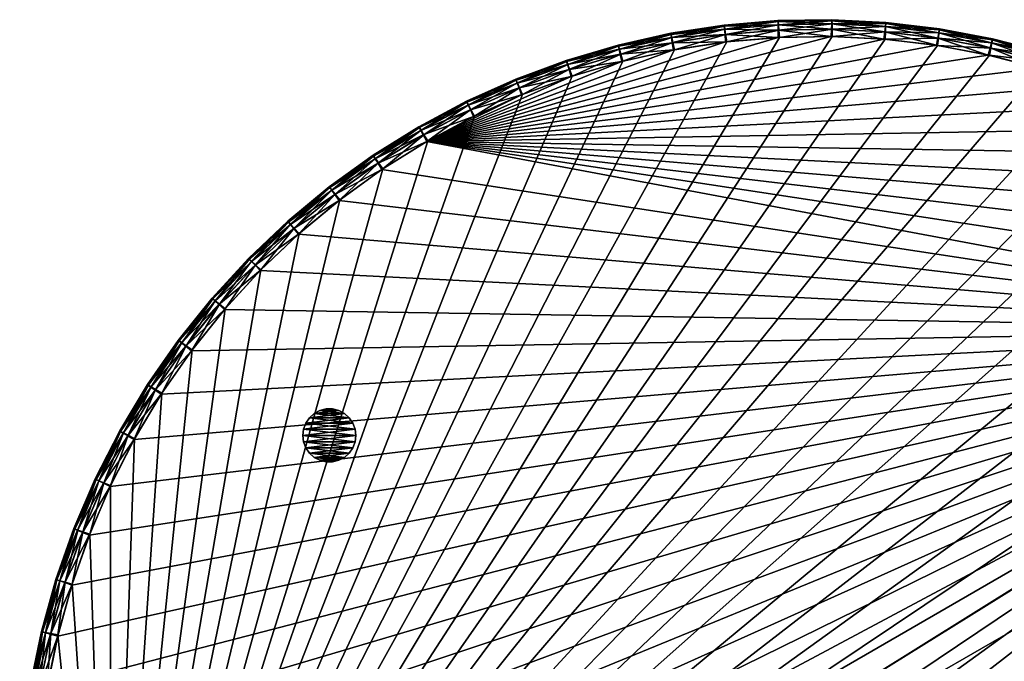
# Model space of a CAD drawing. Header units: inches. Extents: x -15 to 15, y -15 to 15.
# Tile 4 of 5: x -15 to 3.5, y 3 to 15. Entities that reach past the tile are written whole.
import ezdxf

# ---------------------------------------------------------------- set-up
doc = ezdxf.new("R2010")
doc.units = ezdxf.units.IN
doc.header["$LTSCALE"] = 0.03937
doc.header["$MEASUREMENT"] = 0
for name, color, linetype in [('A-FURN-3-ST', 150, 'Continuous'), ('A-FURN-3-ST-GD', 252, 'Continuous'), ('A-FURN-3-ST-SI', 160, 'Continuous')]:
    doc.layers.add(name, color=color, linetype=linetype)

msp = doc.modelspace()

# ---------------------------------------------------------------- meshes
at = {"layer": 'A-FURN-3-ST'}
mesh = msp.add_polyface(dxfattribs=at)
corners = [(-6.597, 13.45, 0.924), (-7.458, 12.923, 0.825), (-6.569, 13.397, 0.825), (-6.606, 13.467, 1.062), (-7.49, 12.974, 0.924), (-5.674, 13.864, 0.924), (-5.649, 13.81, 0.825), (-5.682, 13.882, 1.062), (-4.725, 14.216, 0.924), (-4.704, 14.16, 0.825), (-4.732, 14.234, 1.062), (-3.754, 14.502, 0.924), (-3.737, 14.445, 0.825), (-3.76, 14.521, 1.062), (-2.767, 14.723, 0.924), (-2.754, 14.665, 0.825), (-2.771, 14.742, 1.062), (-1.766, 14.876, 0.924), (-1.757, 14.817, 0.825), (-1.769, 14.895, 1.062), (-0.758, 14.961, 0.924), (-0.753, 14.902, 0.825), (-0.76, 14.981, 1.062), (-1.742, 14.72, 0.766), (-0.745, 14.804, 0.766), (-1.722, 14.583, 0.746), (-0.733, 14.666, 0.746), (-2.732, 14.569, 0.766), (-2.702, 14.434, 0.746), (-3.71, 14.351, 0.766), (-3.67, 14.218, 0.746), (-4.67, 14.068, 0.766), (-4.622, 13.938, 0.746), (-5.609, 13.72, 0.766), (-5.552, 13.594, 0.746), (-6.522, 13.31, 0.766), (-6.457, 13.189, 0.746), (-7.406, 12.84, 0.766), (-7.333, 12.722, 0.746)]
mesh.append_faces([[corners[k] for k in face] for face in [(0, 1, 2), (3, 4, 0), (5, 2, 6), (5, 0, 2), (7, 0, 5), (7, 3, 0), (8, 6, 9), (8, 5, 6), (10, 5, 8), (10, 7, 5), (11, 9, 12), (11, 8, 9), (13, 8, 11), (13, 10, 8), (14, 12, 15), (14, 11, 12), (16, 11, 14), (16, 13, 11), (17, 15, 18), (17, 14, 15), (19, 14, 17), (19, 16, 14), (20, 18, 21), (20, 17, 18), (22, 17, 20), (22, 19, 17), (21, 23, 24), (21, 18, 23), (24, 25, 26), (24, 23, 25), (18, 27, 23), (18, 15, 27), (23, 28, 25), (23, 27, 28), (15, 29, 27), (15, 12, 29), (27, 30, 28), (27, 29, 30), (12, 31, 29), (12, 9, 31), (29, 32, 30), (29, 31, 32), (9, 33, 31), (9, 6, 33), (31, 34, 32), (31, 33, 34), (6, 35, 33), (6, 2, 35), (33, 36, 34), (33, 35, 36), (2, 37, 35), (35, 38, 36), (35, 37, 38)]])
mesh = msp.add_polyface(dxfattribs=at)
corners = [(-5.62, 13.716, 16.792), (-4.681, 14.064, 16.792), (-5.654, 13.808, 16.733), (-4.709, 14.159, 16.733), (-4.642, 13.931, 16.812), (-3.721, 14.348, 16.792), (-3.743, 14.444, 16.733), (-3.691, 14.213, 16.812), (-2.744, 14.566, 16.792), (-2.759, 14.664, 16.733), (-2.723, 14.43, 16.812), (-1.754, 14.718, 16.792), (-1.763, 14.817, 16.733), (-1.743, 14.581, 16.812), (-0.757, 14.803, 16.792), (-0.758, 14.902, 16.733), (-0.754, 14.665, 16.812), (0.244, 14.821, 16.792), (0.249, 14.919, 16.733), (0.237, 14.683, 16.812), (-5.675, 13.864, 16.634), (-4.726, 14.215, 16.634), (-5.682, 13.882, 16.496), (-4.732, 14.234, 16.496), (-3.755, 14.502, 16.634), (-3.76, 14.521, 16.496), (-2.768, 14.722, 16.634), (-2.771, 14.742, 16.496), (-1.768, 14.876, 16.634), (-1.769, 14.895, 16.496), (-0.759, 14.961, 16.634), (-0.76, 14.981, 16.496), (0.252, 14.978, 16.634), (0.253, 14.998, 16.496), (-7.351, 12.712, 16.812), (1.228, 14.633, 16.812), (2.213, 14.517, 16.812), (3.188, 14.334, 16.812)]
mesh.append_faces([[corners[k] for k in face] for face in [(0, 1, 2), (1, 3, 2), (4, 1, 0), (1, 5, 3), (5, 6, 3), (4, 7, 1), (7, 5, 1), (5, 8, 6), (8, 9, 6), (7, 10, 5), (10, 8, 5), (8, 11, 9), (11, 12, 9), (10, 13, 8), (13, 11, 8), (11, 14, 12), (14, 15, 12), (13, 16, 11), (16, 14, 11), (14, 17, 15), (17, 18, 15), (16, 19, 14), (19, 17, 14), (2, 3, 20), (3, 21, 20), (20, 21, 22), (21, 23, 22), (3, 6, 21), (6, 24, 21), (21, 24, 23), (24, 25, 23), (6, 9, 24), (9, 26, 24), (24, 26, 25), (26, 27, 25), (9, 12, 26), (12, 28, 26), (26, 28, 27), (28, 29, 27), (12, 15, 28), (15, 30, 28), (28, 30, 29), (30, 31, 29), (15, 18, 30), (18, 32, 30), (30, 32, 31), (32, 33, 31), (34, 13, 10), (34, 16, 13), (34, 19, 16), (34, 35, 19), (34, 36, 35), (34, 37, 36)]])
mesh = msp.add_polyface(dxfattribs=at)
corners = [(0.244, 14.821, 16.792), (1.244, 14.77, 16.792), (0.249, 14.919, 16.733), (1.256, 14.868, 16.733), (0.237, 14.683, 16.812), (1.228, 14.633, 16.812), (2.239, 14.653, 16.792), (2.257, 14.749, 16.733), (2.213, 14.517, 16.812), (3.223, 14.468, 16.792), (3.247, 14.563, 16.733), (3.188, 14.334, 16.812), (4.192, 14.217, 16.792), (4.223, 14.311, 16.733), (4.149, 14.086, 16.812), (5.142, 13.902, 16.792), (5.18, 13.993, 16.733), (5.09, 13.774, 16.812), (6.069, 13.523, 16.792), (6.008, 13.399, 16.812), (0.252, 14.978, 16.634), (1.263, 14.927, 16.634), (0.253, 14.998, 16.496), (1.265, 14.947, 16.496), (2.268, 14.808, 16.634), (2.271, 14.827, 16.496), (3.262, 14.621, 16.634), (3.267, 14.64, 16.496), (4.242, 14.367, 16.634), (4.248, 14.386, 16.496), (5.202, 14.048, 16.634), (5.21, 14.066, 16.496), (-7.351, 12.712, 16.812), (6.899, 12.963, 16.812), (7.759, 12.468, 16.812), (8.582, 11.915, 16.812), (9.367, 11.309, 16.812), (10.109, 10.651, 16.812), (10.805, 9.944, 16.812), (11.452, 9.192, 16.812)]
mesh.append_faces([[corners[k] for k in face] for face in [(0, 1, 2), (1, 3, 2), (4, 5, 0), (5, 1, 0), (1, 6, 3), (6, 7, 3), (5, 8, 1), (8, 6, 1), (6, 9, 7), (9, 10, 7), (8, 11, 6), (11, 9, 6), (9, 12, 10), (12, 13, 10), (11, 14, 9), (14, 12, 9), (12, 15, 13), (15, 16, 13), (14, 17, 12), (17, 15, 12), (15, 18, 16), (17, 19, 15), (2, 3, 20), (3, 21, 20), (20, 21, 22), (21, 23, 22), (3, 7, 21), (7, 24, 21), (21, 24, 23), (24, 25, 23), (7, 10, 24), (10, 26, 24), (24, 26, 25), (26, 27, 25), (10, 13, 26), (13, 28, 26), (26, 28, 27), (28, 29, 27), (13, 16, 28), (16, 30, 28), (28, 30, 29), (30, 31, 29), (32, 14, 11), (32, 17, 14), (32, 19, 17), (32, 33, 19), (32, 34, 33), (32, 35, 34), (32, 36, 35), (32, 37, 36), (32, 38, 37), (32, 39, 38)]])
mesh = msp.add_polyface(dxfattribs=at)
corners = [(0.254, 14.978, 0.924), (-0.753, 14.902, 0.825), (0.255, 14.919, 0.825), (-0.758, 14.961, 0.924), (0.253, 14.998, 1.062), (-0.76, 14.981, 1.062), (1.264, 14.927, 0.924), (1.261, 14.868, 0.825), (1.265, 14.947, 1.062), (2.269, 14.807, 0.924), (2.262, 14.749, 0.825), (2.271, 14.827, 1.062), (3.264, 14.62, 0.924), (3.253, 14.562, 0.825), (3.267, 14.64, 1.062), (4.243, 14.367, 0.924), (4.228, 14.309, 0.825), (4.248, 14.386, 1.062), (5.203, 14.048, 0.924), (5.185, 13.991, 0.825), (5.21, 14.066, 1.062), (6.14, 13.664, 0.924), (6.147, 13.682, 1.062), (6.117, 13.609, 0.825), (5.154, 13.898, 0.766), (4.204, 14.214, 0.766), (4.169, 14.08, 0.746), (5.11, 13.767, 0.746), (3.234, 14.465, 0.766), (3.209, 14.33, 0.746), (2.25, 14.651, 0.766), (2.234, 14.514, 0.746), (1.256, 14.769, 0.766), (1.249, 14.631, 0.746), (0.256, 14.82, 0.766), (0.259, 14.682, 0.746), (-0.745, 14.804, 0.766), (-0.733, 14.666, 0.746)]
mesh.append_faces([[corners[k] for k in face] for face in [(0, 1, 2), (0, 3, 1), (4, 3, 0), (4, 5, 3), (6, 2, 7), (6, 0, 2), (8, 0, 6), (8, 4, 0), (9, 7, 10), (9, 6, 7), (11, 6, 9), (11, 8, 6), (12, 10, 13), (12, 9, 10), (14, 9, 12), (14, 11, 9), (15, 13, 16), (15, 12, 13), (17, 12, 15), (17, 14, 12), (18, 16, 19), (18, 15, 16), (20, 15, 18), (20, 17, 15), (21, 18, 19), (22, 18, 21), (22, 20, 18), (23, 19, 24), (19, 25, 24), (19, 16, 25), (24, 26, 27), (24, 25, 26), (16, 28, 25), (16, 13, 28), (25, 29, 26), (25, 28, 29), (13, 30, 28), (13, 10, 30), (28, 31, 29), (28, 30, 31), (10, 32, 30), (10, 7, 32), (30, 33, 31), (30, 32, 33), (7, 34, 32), (7, 2, 34), (32, 35, 33), (32, 34, 35), (2, 36, 34), (2, 1, 36), (34, 37, 35), (34, 36, 37)]])
mesh = msp.add_polyface(dxfattribs=at)
corners = [(-13.559, 6.37, 0.924), (-13.902, 5.42, 0.825), (-13.504, 6.346, 0.825), (-13.098, 7.271, 0.924), (-13.045, 7.244, 0.825), (-13.115, 7.28, 1.062), (-13.577, 6.378, 1.062), (-12.577, 8.138, 0.924), (-12.526, 8.108, 0.825), (-12.594, 8.148, 1.062), (-11.999, 8.969, 0.924), (-11.95, 8.935, 0.825), (-12.015, 8.98, 1.062), (-12.442, 8.057, 0.766), (-11.869, 8.878, 0.766), (-12.323, 7.986, 0.746), (-11.756, 8.8, 0.746), (-12.957, 7.199, 0.766), (-12.834, 7.136, 0.746), (-13.414, 6.307, 0.766), (-13.287, 6.253, 0.746), (-13.809, 5.388, 0.766), (-13.678, 5.342, 0.746), (6.028, 13.39, 0.746), (5.11, 13.767, 0.746), (-13.296, -6.234, 0.746), (4.169, 14.08, 0.746), (3.209, 14.33, 0.746), (2.234, 14.514, 0.746), (1.249, 14.631, 0.746), (0.259, 14.682, 0.746), (-0.733, 14.666, 0.746), (-1.722, 14.583, 0.746), (-2.702, 14.434, 0.746), (-3.67, 14.218, 0.746), (-4.622, 13.938, 0.746), (-5.552, 13.594, 0.746), (-6.457, 13.189, 0.746), (-7.333, 12.722, 0.746), (-8.175, 12.198, 0.746), (-8.98, 11.619, 0.746), (-9.744, 10.986, 0.746), (-10.463, 10.303, 0.746), (-11.135, 9.573, 0.746), (-14.008, 4.406, 0.746)]
mesh.append_faces([[corners[k] for k in face] for face in [(0, 1, 2), (3, 2, 4), (3, 0, 2), (5, 0, 3), (5, 6, 0), (7, 4, 8), (7, 3, 4), (9, 3, 7), (9, 5, 3), (10, 8, 11), (10, 7, 8), (12, 9, 7), (11, 13, 14), (11, 8, 13), (14, 15, 16), (14, 13, 15), (8, 17, 13), (8, 4, 17), (13, 18, 15), (13, 17, 18), (4, 19, 17), (4, 2, 19), (17, 20, 18), (17, 19, 20), (2, 21, 19), (19, 22, 20), (19, 21, 22), (23, 24, 25), (24, 26, 25), (26, 27, 25), (27, 28, 25), (28, 29, 25), (29, 30, 25), (30, 31, 25), (31, 32, 25), (32, 33, 25), (33, 34, 25), (34, 35, 25), (35, 36, 25), (36, 37, 25), (37, 38, 25), (38, 39, 25), (39, 40, 25), (40, 41, 25), (41, 42, 25), (42, 43, 25), (43, 16, 25), (16, 15, 25), (15, 18, 25), (18, 20, 25), (20, 22, 25), (22, 44, 25)]])
mesh = msp.add_polyface(dxfattribs=at)
corners = [(-8.266, 12.304, 16.792), (-8.318, 12.387, 16.733), (-9.135, 11.798, 16.733), (-8.193, 12.187, 16.812), (-9.078, 11.718, 16.792), (-7.416, 12.834, 16.792), (-7.463, 12.921, 16.733), (-7.351, 12.712, 16.812), (-6.533, 13.305, 16.792), (-6.574, 13.395, 16.733), (-6.477, 13.179, 16.812), (-5.62, 13.716, 16.792), (-5.654, 13.808, 16.733), (-5.572, 13.586, 16.812), (-4.642, 13.931, 16.812), (-8.349, 12.438, 16.634), (-9.17, 11.846, 16.634), (-8.36, 12.454, 16.496), (-9.182, 11.862, 16.496), (-7.491, 12.973, 16.634), (-7.5, 12.99, 16.496), (-6.598, 13.449, 16.634), (-6.606, 13.467, 16.496), (-5.675, 13.864, 16.634), (-5.682, 13.882, 16.496), (-3.691, 14.213, 16.812), (-2.723, 14.43, 16.812), (11.452, 9.192, 16.812), (-8.997, 11.606, 16.812), (-9.76, 10.972, 16.812), (-10.478, 10.288, 16.812), (-11.149, 9.557, 16.812), (-11.769, 8.783, 16.812), (-12.335, 7.968, 16.812), (-12.845, 7.117, 16.812), (-13.296, 6.234, 16.812), (-13.686, 5.322, 16.812), (-14.014, 4.386, 16.812), (-14.278, 3.43, 16.812), (-14.477, 2.458, 16.812), (-14.61, 1.475, 16.812), (-14.677, 0.485, 16.812), (-14.676, -0.507, 16.812), (-14.608, -1.496, 16.812), (-14.474, -2.479, 16.812), (-14.273, -3.45, 16.812)]
mesh.append_faces([[corners[k] for k in face] for face in [(0, 1, 2), (3, 0, 4), (0, 5, 1), (5, 6, 1), (3, 7, 0), (7, 5, 0), (5, 8, 6), (8, 9, 6), (7, 10, 5), (10, 8, 5), (8, 11, 9), (11, 12, 9), (10, 13, 8), (13, 11, 8), (13, 14, 11), (1, 15, 16), (15, 17, 18), (1, 6, 15), (6, 19, 15), (15, 19, 17), (19, 20, 17), (6, 9, 19), (9, 21, 19), (19, 21, 20), (21, 22, 20), (9, 12, 21), (12, 23, 21), (21, 23, 22), (23, 24, 22), (10, 7, 13), (7, 14, 13), (7, 25, 14), (7, 26, 25), (7, 3, 27), (3, 28, 27), (28, 29, 27), (29, 30, 27), (30, 31, 27), (31, 32, 27), (32, 33, 27), (33, 34, 27), (34, 35, 27), (35, 36, 27), (36, 37, 27), (37, 38, 27), (38, 39, 27), (39, 40, 27), (40, 41, 27), (41, 42, 27), (42, 43, 27), (43, 44, 27), (44, 45, 27)]])
mesh = msp.add_polyface(dxfattribs=at)
corners = [(6.14, 13.664, 0.924), (5.185, 13.991, 0.825), (6.117, 13.609, 0.825), (7.048, 13.219, 0.924), (7.022, 13.165, 0.825), (7.057, 13.236, 1.062), (6.147, 13.682, 1.062), (7.925, 12.713, 0.924), (7.895, 12.661, 0.825), (7.934, 12.73, 1.062), (8.765, 12.149, 0.924), (8.732, 12.099, 0.825), (8.776, 12.165, 1.062), (9.565, 11.529, 0.924), (9.529, 11.482, 0.825), (9.577, 11.545, 1.062), (10.282, 10.813, 0.825), (9.468, 11.404, 0.766), (10.217, 10.739, 0.766), (9.384, 11.295, 0.746), (8.677, 12.018, 0.766), (8.6, 11.903, 0.746), (7.846, 12.576, 0.766), (7.777, 12.456, 0.746), (6.979, 13.077, 0.766), (6.918, 12.953, 0.746), (6.08, 13.518, 0.766), (6.028, 13.39, 0.746), (5.154, 13.898, 0.766), (5.11, 13.767, 0.746), (14.386, 2.946, 0.746), (14.154, 3.91, 0.746), (-13.296, -6.234, 0.746), (13.858, 4.857, 0.746), (13.499, 5.781, 0.746), (13.078, 6.679, 0.746), (12.597, 7.547, 0.746), (12.059, 8.38, 0.746), (11.465, 9.175, 0.746), (10.82, 9.928, 0.746), (10.125, 10.636, 0.746)]
mesh.append_faces([[corners[k] for k in face] for face in [(0, 1, 2), (3, 2, 4), (3, 0, 2), (5, 0, 3), (5, 6, 0), (7, 4, 8), (7, 3, 4), (9, 3, 7), (9, 5, 3), (10, 8, 11), (10, 7, 8), (12, 7, 10), (12, 9, 7), (13, 11, 14), (13, 10, 11), (15, 10, 13), (15, 12, 10), (16, 14, 17), (18, 17, 19), (14, 20, 17), (14, 11, 20), (17, 21, 19), (17, 20, 21), (11, 22, 20), (11, 8, 22), (20, 23, 21), (20, 22, 23), (8, 24, 22), (8, 4, 24), (22, 25, 23), (22, 24, 25), (4, 26, 24), (4, 2, 26), (24, 27, 25), (24, 26, 27), (2, 28, 26), (26, 29, 27), (26, 28, 29), (30, 31, 32), (31, 33, 32), (33, 34, 32), (34, 35, 32), (35, 36, 32), (36, 37, 32), (37, 38, 32), (38, 39, 32), (39, 40, 32), (40, 19, 32), (19, 21, 32), (21, 23, 32), (23, 25, 32), (25, 27, 32)]])
mesh = msp.add_polyface(dxfattribs=at)
corners = [(-12.015, 8.98, 1.062), (-12.577, 8.138, 0.924), (-11.999, 8.969, 0.924), (-11.366, 9.758, 0.924), (-11.95, 8.935, 0.825), (-11.32, 9.721, 0.825), (-11.381, 9.771, 1.062), (-10.681, 10.503, 0.924), (-10.638, 10.463, 0.825), (-10.696, 10.517, 1.062), (-9.948, 11.2, 0.924), (-9.907, 11.158, 0.825), (-9.961, 11.215, 1.062), (-9.169, 11.846, 0.924), (-9.131, 11.801, 0.825), (-9.182, 11.862, 1.062), (-8.348, 12.438, 0.924), (-8.314, 12.39, 0.825), (-8.36, 12.454, 1.062), (-7.49, 12.974, 0.924), (-7.458, 12.923, 0.825), (-7.5, 12.99, 1.062), (-6.597, 13.45, 0.924), (-6.606, 13.467, 1.062), (-6.569, 13.397, 0.825), (-7.406, 12.84, 0.766), (-8.256, 12.31, 0.766), (-8.175, 12.198, 0.746), (-7.333, 12.722, 0.746), (-9.068, 11.725, 0.766), (-8.98, 11.619, 0.746), (-9.839, 11.086, 0.766), (-9.744, 10.986, 0.746), (-10.565, 10.396, 0.766), (-10.463, 10.303, 0.746), (-11.243, 9.66, 0.766), (-11.135, 9.573, 0.746), (-11.869, 8.878, 0.766), (-11.756, 8.8, 0.746)]
mesh.append_faces([[corners[k] for k in face] for face in [(0, 1, 2), (3, 4, 5), (3, 2, 4), (6, 2, 3), (6, 0, 2), (7, 5, 8), (7, 3, 5), (9, 3, 7), (9, 6, 3), (10, 8, 11), (10, 7, 8), (12, 7, 10), (12, 9, 7), (13, 11, 14), (13, 10, 11), (15, 10, 13), (15, 12, 10), (16, 14, 17), (16, 13, 14), (18, 13, 16), (18, 15, 13), (19, 17, 20), (19, 16, 17), (21, 16, 19), (21, 18, 16), (22, 19, 20), (23, 21, 19), (24, 20, 25), (20, 26, 25), (20, 17, 26), (25, 27, 28), (25, 26, 27), (17, 29, 26), (17, 14, 29), (26, 30, 27), (26, 29, 30), (14, 31, 29), (14, 11, 31), (29, 32, 30), (29, 31, 32), (11, 33, 31), (11, 8, 33), (31, 34, 32), (31, 33, 34), (8, 35, 33), (8, 5, 35), (33, 36, 34), (33, 35, 36), (5, 37, 35), (5, 4, 37), (35, 38, 36), (35, 37, 38)]])
mesh = msp.add_polyface(dxfattribs=at)
corners = [(-12.963, 7.188, 16.792), (-12.448, 8.047, 16.792), (-13.048, 7.239, 16.733), (-12.529, 8.103, 16.733), (-12.845, 7.117, 16.812), (-12.335, 7.968, 16.812), (-11.876, 8.869, 16.792), (-11.953, 8.931, 16.733), (-11.769, 8.783, 16.812), (-11.251, 9.65, 16.792), (-11.323, 9.717, 16.733), (-11.149, 9.557, 16.812), (-10.573, 10.388, 16.792), (-10.641, 10.459, 16.733), (-10.478, 10.288, 16.812), (-9.848, 11.078, 16.792), (-9.911, 11.154, 16.733), (-9.76, 10.972, 16.812), (-9.078, 11.718, 16.792), (-9.135, 11.798, 16.733), (-8.997, 11.606, 16.812), (-8.266, 12.304, 16.792), (-8.193, 12.187, 16.812), (-13.098, 7.269, 16.634), (-12.578, 8.137, 16.634), (-13.115, 7.28, 16.496), (-12.594, 8.148, 16.496), (-12, 8.968, 16.634), (-12.015, 8.98, 16.496), (-11.367, 9.757, 16.634), (-11.381, 9.771, 16.496), (-10.682, 10.502, 16.634), (-10.696, 10.517, 16.496), (-9.949, 11.2, 16.634), (-9.961, 11.215, 16.496), (-9.17, 11.846, 16.634), (-9.182, 11.862, 16.496), (-8.318, 12.387, 16.733), (-8.349, 12.438, 16.634)]
mesh.append_faces([[corners[k] for k in face] for face in [(0, 1, 2), (1, 3, 2), (4, 5, 0), (5, 1, 0), (1, 6, 3), (6, 7, 3), (5, 8, 1), (8, 6, 1), (6, 9, 7), (9, 10, 7), (8, 11, 6), (11, 9, 6), (9, 12, 10), (12, 13, 10), (11, 14, 9), (14, 12, 9), (12, 15, 13), (15, 16, 13), (14, 17, 12), (17, 15, 12), (15, 18, 16), (18, 19, 16), (17, 20, 15), (20, 18, 15), (18, 21, 19), (20, 22, 18), (2, 3, 23), (3, 24, 23), (23, 24, 25), (24, 26, 25), (3, 7, 24), (7, 27, 24), (24, 27, 26), (27, 28, 26), (7, 10, 27), (10, 29, 27), (27, 29, 28), (29, 30, 28), (10, 13, 29), (13, 31, 29), (29, 31, 30), (31, 32, 30), (13, 16, 31), (16, 33, 31), (31, 33, 32), (33, 34, 32), (16, 19, 33), (19, 35, 33), (33, 35, 34), (35, 36, 34), (19, 37, 35), (35, 38, 36)]])
mesh = msp.add_polyface(dxfattribs=at)
corners = [(-11.243, -9.66, 16.792), (-11.869, -8.879, 16.792), (-11.32, -9.721, 16.733), (-11.95, -8.935, 16.733), (-11.135, -9.573, 16.812), (-11.756, -8.8, 16.812), (-12.442, -8.057, 16.792), (-12.526, -8.108, 16.733), (-12.323, -7.986, 16.812), (-12.957, -7.199, 16.792), (-13.045, -7.244, 16.733), (-12.834, -7.136, 16.812), (-13.414, -6.308, 16.792), (-13.504, -6.346, 16.733), (-13.287, -6.253, 16.812), (-13.809, -5.388, 16.792), (-13.902, -5.42, 16.733), (-13.678, -5.342, 16.812), (-14.008, -4.406, 16.812), (-11.999, -8.969, 16.634), (-11.366, -9.758, 16.634), (-12.015, -8.98, 16.496), (-11.381, -9.771, 16.496), (-12.577, -8.138, 16.634), (-12.594, -8.148, 16.496), (-13.098, -7.271, 16.634), (-13.115, -7.28, 16.496), (-13.559, -6.37, 16.634), (-13.577, -6.378, 16.496), (-13.958, -5.44, 16.634), (-14.273, -3.45, 16.812), (11.452, 9.192, 16.812), (-10.463, -10.303, 16.812), (-9.744, -10.986, 16.812), (-8.98, -11.619, 16.812), (-8.175, -12.198, 16.812), (-7.333, -12.722, 16.812), (-6.457, -13.189, 16.812), (-5.552, -13.594, 16.812)]
mesh.append_faces([[corners[k] for k in face] for face in [(0, 1, 2), (1, 3, 2), (4, 5, 0), (5, 1, 0), (1, 6, 3), (6, 7, 3), (5, 8, 1), (8, 6, 1), (6, 9, 7), (9, 10, 7), (8, 11, 6), (11, 9, 6), (9, 12, 10), (12, 13, 10), (11, 14, 9), (14, 12, 9), (12, 15, 13), (15, 16, 13), (14, 17, 12), (17, 15, 12), (17, 18, 15), (3, 19, 20), (19, 21, 22), (3, 7, 19), (7, 23, 19), (19, 23, 21), (23, 24, 21), (7, 10, 23), (10, 25, 23), (23, 25, 24), (25, 26, 24), (10, 13, 25), (13, 27, 25), (25, 27, 26), (27, 28, 26), (13, 16, 27), (16, 29, 27), (27, 29, 28), (30, 18, 31), (18, 17, 31), (17, 14, 31), (14, 11, 31), (11, 8, 31), (8, 5, 31), (5, 4, 31), (4, 32, 31), (32, 33, 31), (33, 34, 31), (34, 35, 31), (35, 36, 31), (36, 37, 31), (37, 38, 31)]])
mesh = msp.add_polyface(dxfattribs=at)
corners = [(10.217, -10.739, 16.792), (9.468, -11.404, 16.792), (10.282, -10.813, 16.733), (9.529, -11.482, 16.733), (10.125, -10.636, 16.812), (9.384, -11.295, 16.812), (8.677, -12.018, 16.792), (8.732, -12.099, 16.733), (8.6, -11.903, 16.812), (7.846, -12.576, 16.792), (7.895, -12.661, 16.733), (7.777, -12.456, 16.812), (6.979, -13.077, 16.792), (7.022, -13.165, 16.733), (6.918, -12.953, 16.812), (6.08, -13.518, 16.792), (6.117, -13.609, 16.733), (6.028, -13.39, 16.812), (9.565, -11.529, 16.634), (10.321, -10.857, 16.634), (9.577, -11.545, 16.496), (10.335, -10.872, 16.496), (8.765, -12.149, 16.634), (8.776, -12.165, 16.496), (7.925, -12.713, 16.634), (7.934, -12.73, 16.496), (7.048, -13.219, 16.634), (7.057, -13.236, 16.496), (6.14, -13.664, 16.634), (-5.552, -13.594, 16.812), (-4.622, -13.938, 16.812), (11.452, 9.192, 16.812), (-3.67, -14.218, 16.812), (-2.702, -14.434, 16.812), (-1.722, -14.583, 16.812), (-0.733, -14.666, 16.812), (0.259, -14.682, 16.812), (1.249, -14.631, 16.812), (2.234, -14.514, 16.812), (3.209, -14.33, 16.812), (4.169, -14.08, 16.812), (5.11, -13.767, 16.812)]
mesh.append_faces([[corners[k] for k in face] for face in [(0, 1, 2), (1, 3, 2), (4, 5, 0), (5, 1, 0), (1, 6, 3), (6, 7, 3), (5, 8, 1), (8, 6, 1), (6, 9, 7), (9, 10, 7), (8, 11, 6), (11, 9, 6), (9, 12, 10), (12, 13, 10), (11, 14, 9), (14, 12, 9), (12, 15, 13), (15, 16, 13), (14, 17, 12), (17, 15, 12), (3, 18, 19), (18, 20, 21), (3, 7, 18), (7, 22, 18), (18, 22, 20), (22, 23, 20), (7, 10, 22), (10, 24, 22), (22, 24, 23), (24, 25, 23), (10, 13, 24), (13, 26, 24), (24, 26, 25), (26, 27, 25), (13, 16, 26), (26, 28, 27), (29, 30, 31), (30, 32, 31), (32, 33, 31), (33, 34, 31), (34, 35, 31), (35, 36, 31), (36, 37, 31), (37, 38, 31), (38, 39, 31), (39, 40, 31), (40, 41, 31), (41, 17, 31), (17, 14, 31), (14, 11, 31), (11, 8, 31), (8, 5, 31)]])
mesh = msp.add_polyface(dxfattribs=at)
corners = [(-14.747, 1.494, 16.792), (-14.845, 1.507, 16.733), (-14.913, 0.501, 16.733), (-14.61, 1.475, 16.812), (-14.814, 0.495, 16.792), (-14.613, 2.486, 16.792), (-14.709, 2.506, 16.733), (-14.477, 2.458, 16.812), (-14.411, 3.467, 16.792), (-14.507, 3.493, 16.733), (-14.278, 3.43, 16.812), (-14.145, 4.432, 16.792), (-14.238, 4.464, 16.733), (-14.014, 4.386, 16.812), (-13.813, 5.376, 16.792), (-13.904, 5.415, 16.733), (-13.686, 5.322, 16.812), (-13.419, 6.297, 16.792), (-13.506, 6.342, 16.733), (-13.296, 6.234, 16.812), (-12.963, 7.188, 16.792), (-13.048, 7.239, 16.733), (-12.845, 7.117, 16.812), (-14.903, 1.515, 16.634), (-14.972, 0.505, 16.634), (-14.923, 1.518, 16.496), (-14.991, 0.507, 16.496), (-14.767, 2.518, 16.634), (-14.787, 2.522, 16.496), (-14.564, 3.509, 16.634), (-14.583, 3.514, 16.496), (-14.293, 4.484, 16.634), (-14.312, 4.49, 16.496), (-13.958, 5.439, 16.634), (-13.976, 5.446, 16.496), (-13.559, 6.369, 16.634), (-13.577, 6.378, 16.496), (-13.098, 7.269, 16.634), (-13.115, 7.28, 16.496)]
mesh.append_faces([[corners[k] for k in face] for face in [(0, 1, 2), (3, 0, 4), (0, 5, 1), (5, 6, 1), (3, 7, 0), (7, 5, 0), (5, 8, 6), (8, 9, 6), (7, 10, 5), (10, 8, 5), (8, 11, 9), (11, 12, 9), (10, 13, 8), (13, 11, 8), (11, 14, 12), (14, 15, 12), (13, 16, 11), (16, 14, 11), (14, 17, 15), (17, 18, 15), (16, 19, 14), (19, 17, 14), (17, 20, 18), (20, 21, 18), (19, 22, 17), (22, 20, 17), (1, 23, 24), (23, 25, 26), (1, 6, 23), (6, 27, 23), (23, 27, 25), (27, 28, 25), (6, 9, 27), (9, 29, 27), (27, 29, 28), (29, 30, 28), (9, 12, 29), (12, 31, 29), (29, 31, 30), (31, 32, 30), (12, 15, 31), (15, 33, 31), (31, 33, 32), (33, 34, 32), (15, 18, 33), (18, 35, 33), (33, 35, 34), (35, 36, 34), (18, 21, 35), (21, 37, 35), (35, 37, 36), (37, 38, 36)]])
mesh = msp.add_polyface(dxfattribs=at)
corners = [(-14.972, 0.507, 0.924), (-14.913, -0.501, 0.825), (-14.913, 0.507, 0.825), (-14.991, 0.507, 1.062), (-14.972, -0.505, 0.924), (-14.903, 1.516, 0.924), (-14.844, 1.512, 0.825), (-14.923, 1.518, 1.062), (-14.767, 2.519, 0.924), (-14.708, 2.511, 0.825), (-14.787, 2.522, 1.062), (-14.563, 3.51, 0.924), (-14.505, 3.498, 0.825), (-14.583, 3.514, 1.062), (-14.293, 4.485, 0.924), (-14.236, 4.469, 0.825), (-14.312, 4.49, 1.062), (-13.958, 5.44, 0.924), (-13.902, 5.42, 0.825), (-13.976, 5.446, 1.062), (-13.559, 6.37, 0.924), (-13.577, 6.378, 1.062), (-13.504, 6.346, 0.825), (-13.809, 5.388, 0.766), (-14.141, 4.443, 0.766), (-14.008, 4.406, 0.746), (-13.678, 5.342, 0.746), (-14.409, 3.478, 0.766), (-14.273, 3.45, 0.746), (-14.611, 2.498, 0.766), (-14.474, 2.479, 0.746), (-14.746, 1.506, 0.766), (-14.608, 1.496, 0.746), (-14.814, 0.507, 0.766), (-14.676, 0.507, 0.746), (-14.814, -0.495, 0.766), (-14.677, -0.485, 0.746), (-13.296, -6.234, 0.746)]
mesh.append_faces([[corners[k] for k in face] for face in [(0, 1, 2), (3, 4, 0), (5, 2, 6), (5, 0, 2), (7, 0, 5), (7, 3, 0), (8, 6, 9), (8, 5, 6), (10, 5, 8), (10, 7, 5), (11, 9, 12), (11, 8, 9), (13, 8, 11), (13, 10, 8), (14, 12, 15), (14, 11, 12), (16, 11, 14), (16, 13, 11), (17, 15, 18), (17, 14, 15), (19, 14, 17), (19, 16, 14), (20, 17, 18), (21, 17, 20), (21, 19, 17), (22, 18, 23), (18, 24, 23), (18, 15, 24), (23, 25, 26), (23, 24, 25), (15, 27, 24), (15, 12, 27), (24, 28, 25), (24, 27, 28), (12, 29, 27), (12, 9, 29), (27, 30, 28), (27, 29, 30), (9, 31, 29), (9, 6, 31), (29, 32, 30), (29, 31, 32), (6, 33, 31), (6, 2, 33), (31, 34, 32), (31, 33, 34), (2, 35, 33), (2, 1, 35), (33, 36, 34), (33, 35, 36), (25, 28, 37), (28, 30, 37)]])
at = {"layer": 'A-FURN-3-ST-GD'}
mesh = msp.add_polyface(dxfattribs=at)
corners = [(-8.68, 7.195, 0), (-8.695, 7.315, 0), (-8.68, 7.195, 0.75), (-8.695, 7.315, 0.75), (-8.695, 7.076, 0), (-8.695, 7.076, 0.75), (-8.737, 6.963, 0), (-8.737, 6.963, 0.75), (-8.806, 6.864, 0), (-8.806, 6.864, 0.75), (-8.896, 6.784, 0), (-8.896, 6.784, 0.75), (-9.003, 6.728, 0), (-9.003, 6.728, 0.75), (-9.12, 6.699, 0), (-9.12, 6.699, 0.75), (-9.24, 6.699, 0), (-9.24, 6.699, 0.75), (-9.357, 6.728, 0), (-9.357, 6.728, 0.75), (-9.464, 6.784, 0), (-9.464, 6.784, 0.75), (-9.554, 6.864, 0), (-9.554, 6.864, 0.75), (-9.623, 6.963, 0), (-9.623, 6.963, 0.75), (-9.666, 7.076, 0), (-9.666, 7.076, 0.75), (-9.68, 7.195, 0), (-9.68, 7.195, 0.75), (-9.666, 7.315, 0), (-9.666, 7.315, 0.75), (-9.623, 7.428, 0), (-9.623, 7.428, 0.75), (-9.554, 7.527, 0), (-9.554, 7.527, 0.75), (-9.464, 7.607, 0), (-9.464, 7.607, 0.75), (-9.357, 7.663, 0), (-9.357, 7.663, 0.75), (-9.24, 7.692, 0), (-9.24, 7.692, 0.75), (-9.12, 7.692, 0), (-9.12, 7.692, 0.75), (-9.003, 7.663, 0), (-9.003, 7.663, 0.75), (-8.896, 7.607, 0), (-8.896, 7.607, 0.75), (-8.806, 7.527, 0), (-8.806, 7.527, 0.75), (-8.737, 7.428, 0), (-8.737, 7.428, 0.75)]
mesh.append_faces([[corners[k] for k in face] for face in [(0, 1, 2), (2, 1, 3), (4, 0, 5), (5, 0, 2), (6, 4, 7), (7, 4, 5), (8, 6, 9), (9, 6, 7), (10, 8, 11), (11, 8, 9), (12, 10, 13), (13, 10, 11), (14, 12, 15), (15, 12, 13), (16, 14, 17), (17, 14, 15), (18, 16, 19), (19, 16, 17), (20, 18, 21), (21, 18, 19), (22, 20, 23), (23, 20, 21), (24, 22, 25), (25, 22, 23), (26, 24, 27), (27, 24, 25), (28, 26, 29), (29, 26, 27), (30, 28, 31), (31, 28, 29), (32, 30, 33), (33, 30, 31), (34, 32, 35), (35, 32, 33), (36, 34, 37), (37, 34, 35), (38, 36, 39), (39, 36, 37), (40, 38, 41), (41, 38, 39), (42, 40, 43), (43, 40, 41), (44, 42, 45), (45, 42, 43), (46, 44, 47), (47, 44, 45), (48, 46, 49), (49, 46, 47), (50, 48, 51), (51, 48, 49), (1, 50, 3), (3, 50, 51)]])
mesh.append_faces([[corners[k] for k in face] for face in [(15, 19, 17), (41, 45, 43), (42, 38, 40), (16, 12, 14)]], dxfattribs={"vtx0": -1})
mesh.append_faces([[corners[k] for k in face] for face in [(51, 33, 3), (3, 31, 2), (2, 29, 5), (5, 27, 7), (7, 25, 9), (9, 23, 11), (11, 21, 13), (13, 19, 15), (33, 51, 35), (35, 49, 37), (37, 47, 39), (39, 45, 41), (1, 30, 50), (50, 32, 48), (48, 34, 46), (46, 36, 44), (44, 38, 42), (30, 1, 28), (28, 0, 26), (26, 4, 24), (24, 6, 22), (22, 8, 20), (20, 10, 18), (18, 12, 16)]], dxfattribs={"vtx0": -1, "vtx1": -1})
mesh.append_faces([[corners[k] for k in face] for face in [(3, 33, 31), (2, 31, 29), (5, 29, 27), (7, 27, 25), (9, 25, 23), (11, 23, 21), (13, 21, 19), (35, 51, 49), (37, 49, 47), (39, 47, 45), (50, 30, 32), (48, 32, 34), (46, 34, 36), (44, 36, 38), (28, 1, 0), (26, 0, 4), (24, 4, 6), (22, 6, 8), (20, 8, 10), (18, 10, 12)]], dxfattribs={"vtx0": -1, "vtx2": -1})
at = {"layer": 'A-FURN-3-ST-SI'}
mesh = msp.add_polyface(dxfattribs=at)
corners = [(-5.682, 13.882, 16.496), (-4.732, 14.234, 13.505), (-4.732, 14.234, 16.496), (-5.682, 13.882, 13.505), (-3.76, 14.521, 13.505), (-3.76, 14.521, 16.496), (-2.771, 14.742, 13.505), (-2.771, 14.742, 16.496), (-1.769, 14.895, 13.505), (-1.769, 14.895, 16.496), (-0.76, 14.981, 16.496), (-0.76, 14.981, 13.505), (0.253, 14.998, 13.505), (-4.732, 14.234, 10.189), (-5.682, 13.882, 10.189), (-3.76, 14.521, 10.189), (-2.771, 14.742, 10.189), (-1.769, 14.895, 10.189), (-0.76, 14.981, 10.189), (-5.682, 13.882, 6.869), (-4.732, 14.234, 6.869), (-3.76, 14.521, 6.869), (-2.771, 14.742, 6.869), (-1.769, 14.895, 6.869), (-0.76, 14.981, 6.869), (0.253, 14.998, 10.189), (-6.606, 13.467, 6.869), (-5.682, 13.882, 3.553), (-4.732, 14.234, 3.553), (-3.76, 14.521, 3.553), (-2.771, 14.742, 3.553), (-1.769, 14.895, 3.553), (-0.76, 14.981, 3.553), (0.253, 14.998, 3.553), (0.253, 14.998, 6.869), (-5.682, 13.882, 1.062), (-4.732, 14.234, 1.062), (-3.76, 14.521, 1.062), (-2.771, 14.742, 1.062), (-1.769, 14.895, 1.062), (-0.76, 14.981, 1.062), (0.253, 14.998, 1.062)]
mesh.append_faces([[corners[k] for k in face] for face in [(0, 1, 2), (0, 3, 1), (4, 5, 1), (5, 2, 1), (6, 5, 4), (6, 7, 5), (7, 8, 9), (7, 6, 8), (9, 8, 10), (8, 11, 10), (12, 10, 11), (13, 3, 14), (13, 1, 3), (1, 15, 4), (1, 13, 15), (16, 4, 15), (16, 6, 4), (6, 17, 8), (6, 16, 17), (18, 11, 17), (11, 8, 17), (11, 18, 12), (14, 19, 13), (19, 20, 13), (13, 20, 15), (20, 21, 15), (15, 22, 16), (15, 21, 22), (23, 16, 22), (23, 17, 16), (17, 23, 18), (23, 24, 18), (25, 18, 24), (26, 27, 19), (28, 20, 27), (20, 19, 27), (29, 21, 28), (21, 20, 28), (21, 29, 22), (29, 30, 22), (31, 23, 30), (23, 22, 30), (32, 23, 31), (32, 24, 23), (24, 33, 34), (24, 32, 33), (27, 35, 28), (35, 36, 28), (28, 36, 29), (36, 37, 29), (29, 37, 30), (37, 38, 30), (39, 30, 38), (39, 31, 30), (40, 32, 39), (32, 31, 39), (41, 33, 40), (33, 32, 40)]])
mesh = msp.add_polyface(dxfattribs=at)
corners = [(0.253, 14.998, 13.505), (0.253, 14.998, 16.496), (-0.76, 14.981, 16.496), (1.265, 14.947, 13.505), (1.265, 14.947, 16.496), (2.271, 14.827, 16.496), (2.271, 14.827, 13.505), (3.267, 14.64, 16.496), (3.267, 14.64, 13.505), (4.248, 14.386, 13.505), (4.248, 14.386, 16.496), (5.21, 14.066, 16.496), (5.21, 14.066, 13.505), (6.147, 13.682, 13.505), (-0.76, 14.981, 10.189), (0.253, 14.998, 10.189), (1.265, 14.947, 10.189), (2.271, 14.827, 10.189), (3.267, 14.64, 10.189), (4.248, 14.386, 10.189), (5.21, 14.066, 10.189), (6.147, 13.682, 10.189), (0.253, 14.998, 6.869), (-0.76, 14.981, 6.869), (1.265, 14.947, 6.869), (2.271, 14.827, 6.869), (3.267, 14.64, 6.869), (4.248, 14.386, 6.869), (5.21, 14.066, 6.869), (0.253, 14.998, 3.553), (1.265, 14.947, 3.553), (2.271, 14.827, 3.553), (3.267, 14.64, 3.553), (4.248, 14.386, 3.553), (5.21, 14.066, 3.553), (6.147, 13.682, 6.869), (0.253, 14.998, 1.062), (1.265, 14.947, 1.062), (2.271, 14.827, 1.062), (3.267, 14.64, 1.062), (4.248, 14.386, 1.062), (5.21, 14.066, 1.062), (6.147, 13.682, 1.062)]
mesh.append_faces([[corners[k] for k in face] for face in [(0, 1, 2), (1, 3, 4), (1, 0, 3), (4, 3, 5), (3, 6, 5), (5, 6, 7), (6, 8, 7), (7, 9, 10), (7, 8, 9), (10, 9, 11), (9, 12, 11), (13, 11, 12), (14, 15, 0), (0, 15, 3), (15, 16, 3), (17, 3, 16), (17, 6, 3), (6, 18, 8), (6, 17, 18), (8, 18, 9), (18, 19, 9), (9, 19, 12), (19, 20, 12), (12, 20, 21), (22, 15, 23), (15, 22, 16), (22, 24, 16), (16, 24, 17), (24, 25, 17), (26, 17, 25), (26, 18, 17), (27, 19, 26), (19, 18, 26), (19, 27, 20), (27, 28, 20), (20, 28, 21), (22, 29, 24), (29, 30, 24), (24, 30, 25), (30, 31, 25), (25, 31, 26), (31, 32, 26), (26, 32, 27), (32, 33, 27), (34, 28, 33), (28, 27, 33), (35, 28, 34), (29, 36, 30), (36, 37, 30), (30, 37, 31), (37, 38, 31), (31, 38, 32), (38, 39, 32), (32, 39, 33), (39, 40, 33), (33, 40, 34), (40, 41, 34), (42, 34, 41)]])
mesh = msp.add_polyface(dxfattribs=at)
corners = [(-10.696, 10.517, 16.496), (-9.961, 11.215, 13.505), (-9.961, 11.215, 16.496), (-9.182, 11.862, 16.496), (-9.182, 11.862, 13.505), (-8.36, 12.454, 13.505), (-8.36, 12.454, 16.496), (-7.5, 12.99, 13.505), (-7.5, 12.99, 16.496), (-6.606, 13.467, 13.505), (-6.606, 13.467, 16.496), (-5.682, 13.882, 16.496), (-5.682, 13.882, 13.505), (-9.961, 11.215, 10.189), (-10.696, 10.517, 13.505), (-10.696, 10.517, 10.189), (-9.182, 11.862, 10.189), (-8.36, 12.454, 10.189), (-7.5, 12.99, 10.189), (-6.606, 13.467, 10.189), (-5.682, 13.882, 10.189), (-9.961, 11.215, 6.869), (-10.696, 10.517, 6.869), (-9.182, 11.862, 6.869), (-8.36, 12.454, 6.869), (-7.5, 12.99, 6.869), (-6.606, 13.467, 6.869), (-5.682, 13.882, 6.869), (-9.961, 11.215, 3.553), (-10.696, 10.517, 3.553), (-9.182, 11.862, 3.553), (-8.36, 12.454, 3.553), (-7.5, 12.99, 3.553), (-6.606, 13.467, 3.553), (-5.682, 13.882, 3.553), (-10.696, 10.517, 1.062), (-9.961, 11.215, 1.062), (-9.182, 11.862, 1.062), (-8.36, 12.454, 1.062), (-7.5, 12.99, 1.062), (-6.606, 13.467, 1.062), (-5.682, 13.882, 1.062)]
mesh.append_faces([[corners[k] for k in face] for face in [(0, 1, 2), (2, 1, 3), (1, 4, 3), (3, 5, 6), (3, 4, 5), (7, 8, 5), (8, 6, 5), (8, 9, 10), (8, 7, 9), (10, 9, 11), (9, 12, 11), (13, 14, 15), (13, 1, 14), (16, 4, 13), (4, 1, 13), (17, 4, 16), (17, 5, 4), (5, 18, 7), (5, 17, 18), (7, 18, 9), (18, 19, 9), (20, 12, 19), (12, 9, 19), (21, 13, 22), (13, 15, 22), (13, 21, 16), (21, 23, 16), (16, 23, 17), (23, 24, 17), (17, 25, 18), (17, 24, 25), (26, 19, 25), (19, 18, 25), (27, 20, 26), (20, 19, 26), (28, 21, 29), (21, 22, 29), (21, 28, 23), (28, 30, 23), (31, 24, 30), (24, 23, 30), (32, 24, 31), (32, 25, 24), (33, 25, 32), (33, 26, 25), (26, 33, 34), (29, 35, 28), (35, 36, 28), (37, 30, 36), (30, 28, 36), (38, 30, 37), (38, 31, 30), (39, 31, 38), (39, 32, 31), (32, 40, 33), (32, 39, 40), (33, 40, 34), (40, 41, 34)]])
mesh = msp.add_polyface(dxfattribs=at)
corners = [(-13.577, 6.378, 13.505), (-13.577, 6.378, 16.496), (-13.976, 5.446, 13.505), (-13.115, 7.28, 13.505), (-13.115, 7.28, 16.496), (-12.594, 8.148, 13.505), (-12.594, 8.148, 16.496), (-12.015, 8.98, 16.496), (-12.015, 8.98, 13.505), (-11.381, 9.771, 16.496), (-11.381, 9.771, 13.505), (-10.696, 10.517, 13.505), (-10.696, 10.517, 16.496), (-9.961, 11.215, 13.505), (-13.976, 5.446, 10.189), (-13.577, 6.378, 10.189), (-13.115, 7.28, 10.189), (-12.594, 8.148, 10.189), (-12.015, 8.98, 10.189), (-11.381, 9.771, 10.189), (-10.696, 10.517, 10.189), (-13.976, 5.446, 6.869), (-13.577, 6.378, 6.869), (-13.115, 7.28, 6.869), (-12.594, 8.148, 6.869), (-12.015, 8.98, 6.869), (-11.381, 9.771, 6.869), (-10.696, 10.517, 6.869), (-13.577, 6.378, 3.553), (-13.976, 5.446, 3.553), (-13.115, 7.28, 3.553), (-12.594, 8.148, 3.553), (-12.015, 8.98, 3.553), (-11.381, 9.771, 3.553), (-10.696, 10.517, 3.553), (-13.577, 6.378, 1.062), (-13.976, 5.446, 1.062), (-13.115, 7.28, 1.062), (-12.594, 8.148, 1.062), (-12.015, 8.98, 1.062), (-11.381, 9.771, 1.062), (-10.696, 10.517, 1.062)]
mesh.append_faces([[corners[k] for k in face] for face in [(0, 1, 2), (3, 1, 0), (3, 4, 1), (5, 4, 3), (5, 6, 4), (6, 5, 7), (5, 8, 7), (7, 8, 9), (8, 10, 9), (11, 9, 10), (11, 12, 9), (12, 11, 13), (14, 15, 0), (16, 3, 15), (3, 0, 15), (17, 5, 16), (5, 3, 16), (5, 18, 8), (5, 17, 18), (19, 8, 18), (19, 10, 8), (10, 19, 11), (19, 20, 11), (21, 22, 15), (23, 16, 22), (16, 15, 22), (16, 23, 17), (23, 24, 17), (25, 18, 24), (18, 17, 24), (18, 25, 19), (25, 26, 19), (19, 27, 20), (19, 26, 27), (28, 22, 29), (22, 21, 29), (30, 22, 28), (30, 23, 22), (31, 24, 30), (24, 23, 30), (24, 31, 25), (31, 32, 25), (33, 26, 32), (26, 25, 32), (34, 26, 33), (34, 27, 26), (35, 28, 36), (28, 29, 36), (28, 35, 30), (35, 37, 30), (30, 37, 31), (37, 38, 31), (39, 32, 38), (32, 31, 38), (32, 40, 33), (32, 39, 40), (41, 34, 40), (34, 33, 40)]])
mesh = msp.add_polyface(dxfattribs=at)
corners = [(-14.991, 0.507, 13.505), (-14.991, 0.507, 16.496), (-14.991, -0.507, 13.505), (-14.923, 1.518, 13.505), (-14.923, 1.518, 16.496), (-14.787, 2.522, 13.505), (-14.787, 2.522, 16.496), (-14.583, 3.514, 13.505), (-14.583, 3.514, 16.496), (-14.312, 4.49, 13.505), (-14.312, 4.49, 16.496), (-13.976, 5.446, 13.505), (-13.976, 5.446, 16.496), (-13.577, 6.378, 16.496), (-14.991, 0.507, 10.189), (-14.923, 1.518, 10.189), (-14.787, 2.522, 10.189), (-14.583, 3.514, 10.189), (-14.312, 4.49, 10.189), (-13.976, 5.446, 10.189), (-13.577, 6.378, 13.505), (-14.991, -0.507, 6.869), (-14.991, 0.507, 6.869), (-14.923, 1.518, 6.869), (-14.787, 2.522, 6.869), (-14.583, 3.514, 6.869), (-14.312, 4.49, 6.869), (-13.976, 5.446, 6.869), (-13.577, 6.378, 10.189), (-14.991, 0.507, 3.553), (-14.991, -0.507, 3.553), (-14.923, 1.518, 3.553), (-14.787, 2.522, 3.553), (-14.583, 3.514, 3.553), (-14.312, 4.49, 3.553), (-13.976, 5.446, 3.553), (-14.991, -0.507, 1.062), (-14.991, 0.507, 1.062), (-14.923, 1.518, 1.062), (-14.787, 2.522, 1.062), (-14.583, 3.514, 1.062), (-14.312, 4.49, 1.062), (-13.976, 5.446, 1.062)]
mesh.append_faces([[corners[k] for k in face] for face in [(0, 1, 2), (1, 3, 4), (1, 0, 3), (4, 5, 6), (4, 3, 5), (7, 8, 5), (8, 6, 5), (8, 9, 10), (8, 7, 9), (11, 10, 9), (11, 12, 10), (13, 12, 11), (14, 0, 2), (0, 14, 3), (14, 15, 3), (16, 3, 15), (16, 5, 3), (5, 17, 7), (5, 16, 17), (7, 17, 9), (17, 18, 9), (19, 9, 18), (19, 11, 9), (11, 19, 20), (21, 22, 14), (23, 15, 22), (15, 14, 22), (15, 23, 16), (23, 24, 16), (16, 24, 17), (24, 25, 17), (26, 18, 25), (18, 17, 25), (27, 19, 26), (19, 18, 26), (19, 27, 28), (29, 22, 30), (31, 22, 29), (31, 23, 22), (23, 31, 24), (31, 32, 24), (33, 25, 32), (25, 24, 32), (34, 25, 33), (34, 26, 25), (26, 35, 27), (26, 34, 35), (36, 37, 29), (38, 29, 37), (38, 31, 29), (39, 31, 38), (39, 32, 31), (32, 39, 33), (39, 40, 33), (41, 34, 40), (34, 33, 40), (42, 34, 41), (42, 35, 34)]])

doc.saveas('drawing.dxf')
